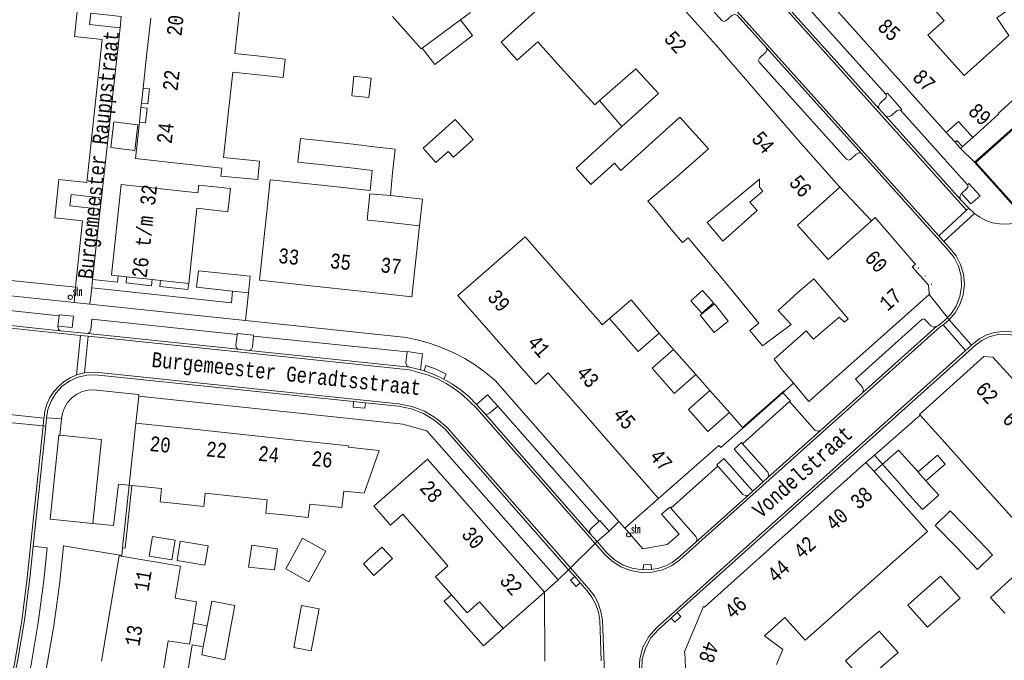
# Model space of a CAD drawing. Header units: metres. Extents: x 196790 to 198335, y 354523 to 356036.
# Tile 99 of 108: x 197552 to 197670, y 355473 to 355550. Entities that reach past the tile are written whole.
import ezdxf

# ---------------------------------------------------------------- set-up
doc = ezdxf.new("R2010")
doc.units = ezdxf.units.M
for name, pattern in [('DGN Style 1', [1.160006, 0.00193, -1.158076]), ('DGN Style 2', [186.027128, 111.616277, -74.410851]), ('DGN Style 3', [260.437979, 186.027128, -74.410851])]:
    doc.linetypes.add(name, pattern=pattern)
for name, color, linetype, lineweight in [('afdak', 252, 'DGN Style 2', 18), ('bij- of bedrijfsgebouw', 252, 'Continuous', 18), ('cultuurscheiding', 252, 'Continuous', 18), ('functiescheiding', 252, 'Continuous', 18), ('hoofdgebouw', 252, 'Continuous', 18), ('hoofdgebouw maaiveld', 252, 'Continuous', 18), ('huisnummer BAG', 252, 'Continuous', 18), ('kant klinkerverharding', 252, 'Continuous', 18), ('kant muur (extern)', 252, 'Continuous', 18), ('kant tegelverharding', 252, 'Continuous', 18), ('molgoot', 252, 'DGN Style 3', 18), ('overbouw', 252, 'Continuous', 18), ('overig WOZ', 252, 'DGN Style 1', 18), ('overige afscheidingen', 252, 'Continuous', 18), ('raster', 252, 'Continuous', 18), ('straatnaam', 252, 'Continuous', 18), ('straatnaambord', 252, 'Continuous', 18), ('T22_brandgang', 252, 'DGN Style 2', 18), ('tuinhuis', 252, 'DGN Style 2', 18), ('vlakafsluiter grijs', 252, 'DGN Style 2', 18), ('vlakafsluiter groen', 252, 'DGN Style 2', 18)]:
    doc.layers.add(name, color=color, linetype=linetype, lineweight=lineweight)
doc.styles.add('Style-Courier New', font='cour.ttf')
doc.styles.add('Style-simplex', font='simplex.shx')

# ---------------------------------------------------------------- blocks, each defined once
blk = doc.blocks.new('S435')
at = {"layer": 'straatnaambord', "color": 7, "linetype": 'Continuous', "lineweight": 0}
blk.add_circle((0, 0), 0.263, dxfattribs=at)
blk.add_circle((0, 0), 0.263, dxfattribs=at)
at = {"layer": 'straatnaambord', "color": 7, "linetype": 'Continuous', "lineweight": 0, "style": 'Style-simplex', "width": 0.428569}
blk.add_text('stn', height=1.05, dxfattribs=at).set_placement((0.32, 0.18))

msp = doc.modelspace()

# ---------------------------------------------------------------- linework, layer by layer
at = {"layer": 'afdak'}
for p, q in [((197624.265, 355537.093), (197621.592, 355540.23)), ((197562.738, 355534.586), (197563.116, 355537.681)), ((197563.116, 355537.681), (197565.998, 355537.328)), ((197565.998, 355537.328), (197565.62, 355534.234)), ((197663.325, 355536.386), (197664.385, 355535.232)), ((197666.51, 355535.8), (197665.282, 355534.688)), ((197565.62, 355534.234), (197562.738, 355534.586)), ((197665.047, 355534.474), (197664.385, 355535.232)), ((197665.282, 355534.688), (197665.047, 355534.474)), ((197633.709, 355514.376), (197635.411, 355515.743)), ((197635.411, 355515.743), (197637.082, 355513.662)), ((197635.38, 355512.295), (197633.709, 355514.376)), ((197637.082, 355513.662), (197635.38, 355512.295)), ((197633.172, 355507.232), (197630.473, 355510.247)), ((197637.212, 355502.642), (197634.87, 355505.296)), ((197572.641, 355477.276), (197574.353, 355476.952))]:
    msp.add_line(p, q, dxfattribs=at)
at = {"layer": 'afdak', "flags": 128}
for points in [[(197600.23, 355546.552), (197601.749, 355544.584), (197606.28, 355548.083), (197604.84, 355549.948)], [(197596.406, 355528.797), (197600.264, 355528.374), (197599.911, 355525.163)], [(197628.751, 355512.21), (197625.39, 355516.241), (197622.778, 355513.972)], [(197660.868, 355494.437), (197663.206, 355496.441), (197662.289, 355497.512), (197659.934, 355495.494)], [(197609.968, 355476.638), (197607.593, 355474.554), (197602.877, 355479.928), (197603.742, 355480.687)], [(197573.877, 355474.44), (197572.544, 355474.69), (197571.925, 355470.981), (197569.036, 355471.469)]]:
    msp.add_lwpolyline(points, dxfattribs=at)
at = {"layer": 'bij- of bedrijfsgebouw'}
for p, q in [((197591.927, 355534.974), (197588.647, 355535.325)), ((197591.927, 355534.974), (197594.467, 355534.671)), ((197588.349, 355532.481), (197591.623, 355532.131)), ((197594.199, 355531.791), (197591.623, 355532.131)), ((197593.976, 355529.401), (197594.199, 355531.791)), ((197596.646, 355531.535), (197596.406, 355528.797)), ((197596.658, 355531.534), (197596.646, 355531.535)), ((197593.933, 355529.014), (197596.406, 355528.797)), ((197579.321, 355517.075), (197577.371, 355517.283)), ((197658.007, 355493.753), (197655.651, 355496.42)), ((197659.934, 355495.494), (197659.953, 355495.472)), ((197659.953, 355495.472), (197660.868, 355494.437)), ((197660.868, 355494.437), (197660.907, 355494.392)), ((197660.907, 355494.392), (197662.418, 355492.682)), ((197658.961, 355492.673), (197658.007, 355493.753)), ((197658.961, 355492.673), (197660.472, 355490.963)), ((197660.472, 355490.963), (197662.418, 355492.682)), ((197574.353, 355476.952), (197573.877, 355474.44))]:
    msp.add_line(p, q, dxfattribs=at)
at = {"layer": 'bij- of bedrijfsgebouw', "flags": 128}
for points in [[(197580.463, 355543.339), (197583.509, 355543.028), (197583.738, 355545.24), (197580.699, 355545.563)], [(197588.647, 355535.325), (197585.57, 355535.654), (197585.266, 355532.81), (197588.349, 355532.481)], [(197594.467, 355534.671), (197596.974, 355534.394), (197596.658, 355531.534)], [(197621.578, 355534.66), (197618.755, 355532.103), (197620.552, 355530.119), (197623.335, 355532.64)], [(197577.371, 355517.283), (197573.063, 355517.744), (197573.276, 355519.733), (197579.534, 355519.064), (197579.321, 355517.075)], [(197643.11, 355514.957), (197644.676, 355513.25), (197641.207, 355510.679), (197639.68, 355512.519), (197640.783, 355513.435)], [(197655.651, 355496.42), (197657.597, 355498.139), (197659.934, 355495.494)], [(197666.431, 355488.083), (197663.818, 355490.796), (197662.009, 355489.054), (197664.547, 355486.419)], [(197664.547, 355486.419), (197667.106, 355483.761), (197668.915, 355485.503), (197666.431, 355488.083)], [(197567.358, 355485.372), (197567.748, 355487.72), (197570.481, 355487.266), (197570.09, 355484.918), (197567.358, 355485.372)], [(197570.711, 355484.814), (197574.065, 355484.256), (197574.456, 355486.605), (197571.102, 355487.162), (197570.711, 355484.814)], [(197583.792, 355483.819), (197585.808, 355487.502), (197588.623, 355485.961), (197586.592, 355482.25), (197583.792, 355483.819)], [(197579.331, 355484.042), (197579.712, 355486.677), (197582.818, 355486.228), (197582.452, 355483.694), (197579.331, 355484.042)], [(197593.167, 355484.418), (197595.368, 355486.456), (197596.639, 355485.083), (197594.404, 355483.014), (197593.167, 355484.418)], [(197663.04, 355478.547), (197665.009, 355480.304), (197662.642, 355482.956), (197660.674, 355481.199)], [(197670.4, 355478.477), (197668.655, 355480.39), (197671.248, 355482.756), (197673.031, 355480.801)], [(197663.04, 355478.547), (197661.079, 355476.797), (197658.712, 355479.449), (197660.674, 355481.199)], [(197574.353, 355476.952), (197574.919, 355479.94), (197577.687, 355479.416), (197577.121, 355476.428)], [(197584.755, 355474.332), (197586.858, 355473.936), (197587.812, 355479.011), (197585.709, 355479.407), (197584.755, 355474.332)], [(197573.877, 355474.44), (197573.693, 355473.467), (197576.449, 355472.877), (197577.121, 355476.428)], [(197653.218, 355474.543), (197655.24, 355476.333), (197657.521, 355473.756), (197655.509, 355471.975)], [(197653.218, 355474.543), (197651.202, 355472.758), (197653.483, 355470.181), (197655.509, 355471.975)]]:
    msp.add_lwpolyline(points, dxfattribs=at)
at = {"layer": 'cultuurscheiding'}
for p, q in [((197563.991, 355550.378), (197563.846, 355548.996)), ((197561.617, 355528.536), (197561.475, 355527.168)), ((197537.903, 355519.875), (197558.5, 355517.75))]:
    msp.add_line(p, q, dxfattribs=at)
at = {"layer": 'functiescheiding'}
for p, q in [((197665.786, 355527.035), (197662.417, 355523.959)), ((197666.055, 355527.281), (197665.786, 355527.035)), ((197663.057, 355523.246), (197666.738, 355526.626)), ((197662.957, 355513.221), (197665.654, 355510.134)), ((197666.357, 355510.765), (197663.675, 355513.822)), ((197558.596, 355507.176), (197559.071, 355511.938)), ((197560.021, 355511.839), (197559.581, 355507.433)), ((197550.556, 355502.424), (197554.688, 355501.993)), ((197554.589, 355501.049), (197550.454, 355501.466))]:
    msp.add_line(p, q, dxfattribs=at)
at = {"layer": 'hoofdgebouw'}
for p, q in [((197652.416, 355548.579), (197648.322, 355553.155)), ((197635.625, 355546.888), (197630.575, 355552.557)), ((197577.66, 355545.886), (197578.224, 355551.058)), ((197604.84, 355549.948), (197606.027, 355550.822)), ((197609.726, 355547.255), (197613.838, 355550.979)), ((197567.546, 355550.167), (197567.084, 355545.942)), ((197600.103, 355546.459), (197596.657, 355550.36)), ((197600.23, 355546.552), (197604.84, 355549.948)), ((197656.51, 355544.003), (197652.416, 355548.579)), ((197616.111, 355545.118), (197614.136, 355547.322)), ((197661.115, 355548.123), (197665.47, 355543.271)), ((197665.47, 355543.271), (197670.873, 355548.088)), ((197600.103, 355546.459), (197600.23, 355546.552)), ((197645.78, 355535.122), (197635.625, 355546.888)), ((197567.084, 355545.942), (197566.623, 355541.718)), ((197580.699, 355545.563), (197577.66, 355545.886)), ((197618.905, 355542.049), (197616.111, 355545.118)), ((197576.862, 355538.578), (197577.416, 355543.649)), ((197577.416, 355543.649), (197580.463, 355543.339)), ((197663.325, 355536.386), (197656.51, 355544.003)), ((197628.669, 355541.081), (197624.265, 355537.093)), ((197566.405, 355539.721), (197566.368, 355539.381)), ((197566.429, 355539.938), (197566.405, 355539.721)), ((197664.798, 355537.715), (197663.325, 355536.386)), ((197666.51, 355535.8), (197664.798, 355537.715)), ((197624.265, 355537.093), (197621.578, 355534.66)), ((197650.535, 355529.809), (197645.78, 355535.122)), ((197640.828, 355530.759), (197635.176, 355526.081)), ((197593.976, 355529.401), (197588.111, 355530.025)), ((197645.423, 355525.235), (197650.535, 355529.809)), ((197630.353, 355524.548), (197628.122, 355527.299)), ((197596.002, 355525.592), (197593.706, 355525.844)), ((197634.533, 355525.549), (197635.176, 355526.081)), ((197654.786, 355526.16), (197654.323, 355525.746)), ((197659.415, 355520.744), (197654.786, 355526.16)), ((197596.002, 355525.592), (197599.911, 355525.163)), ((197649.126, 355521.096), (197645.423, 355525.235)), ((197654.323, 355525.746), (197649.126, 355521.096)), ((197612.612, 355523.833), (197617.213, 355518.588)), ((197636.37, 355518.751), (197632.247, 355523.717)), ((197563.61, 355519.114), (197564.624, 355519.006)), ((197564.624, 355519.006), (197567.703, 355518.68)), ((197640.783, 355513.435), (197636.37, 355518.751)), ((197645.471, 355517.124), (197647.401, 355518.77)), ((197647.401, 355518.77), (197651.509, 355513.947)), ((197567.703, 355518.68), (197568.713, 355518.573)), ((197568.713, 355518.573), (197572.118, 355518.213)), ((197586.823, 355517.916), (197592.794, 355517.275)), ((197617.231, 355518.567), (197617.213, 355518.588)), ((197617.231, 355518.567), (197621.679, 355513.486)), ((197645.471, 355517.124), (197643.11, 355514.957)), ((197646.77, 355503.965), (197661.288, 355516.853)), ((197661.288, 355516.853), (197661.276, 355516.978)), ((197628.751, 355512.21), (197629.512, 355511.343)), ((197629.512, 355511.343), (197630.473, 355510.247)), ((197615.409, 355507.422), (197619.609, 355502.638)), ((197633.172, 355507.232), (197634.87, 355505.296)), ((197644.924, 355506.196), (197646.77, 355503.965)), ((197619.609, 355502.638), (197622.888, 355498.902)), ((197637.212, 355502.642), (197638.784, 355500.857)), ((197663.519, 355498.623), (197660.176, 355502.347)), ((197565.752, 355501.378), (197564.964, 355493.903)), ((197572.331, 355500.673), (197565.752, 355501.378)), ((197578.633, 355499.998), (197572.331, 355500.673)), ((197584.929, 355499.324), (197578.633, 355499.998)), ((197638.784, 355500.857), (197638.85, 355500.782)), ((197628.688, 355492.295), (197622.888, 355498.902)), ((197666.801, 355494.966), (197663.519, 355498.623)), ((197653.661, 355496.65), (197649.891, 355493.269)), ((197654.65, 355495.538), (197653.661, 355496.65)), ((197564.964, 355493.903), (197565.283, 355493.869)), ((197670.084, 355491.31), (197666.801, 355494.966)), ((197649.891, 355493.269), (197646.17, 355489.933)), ((197610.217, 355486.389), (197605.595, 355491.658)), ((197673.297, 355487.73), (197670.084, 355491.31)), ((197646.17, 355489.933), (197642.449, 355486.597)), ((197614.943, 355481.003), (197610.217, 355486.389)), ((197642.449, 355486.597), (197638.963, 355483.47)), ((197653.575, 355481.649), (197657.308, 355484.971)), ((197638.963, 355483.47), (197634.249, 355479.243)), ((197614.943, 355481.003), (197609.968, 355476.638)), ((197649.842, 355478.326), (197653.575, 355481.649)), ((197562.657, 355478.937), (197561.617, 355472.704)), ((197572.229, 355474.743), (197572.641, 355477.276)), ((197641.462, 355475.76), (197643.9, 355477.946)), ((197643.9, 355477.946), (197644.18, 355477.634)), ((197646.347, 355475.216), (197644.18, 355477.634)), ((197646.347, 355475.216), (197649.842, 355478.326)), ((197631.866, 355473.702), (197632.112, 355467.497))]:
    msp.add_line(p, q, dxfattribs=at)
at = {"layer": 'hoofdgebouw', "flags": 128}
for points in [[(197658.967, 355554.44), (197663.062, 355549.866), (197661.115, 355548.123)], [(197670.873, 355548.088), (197669.407, 355550.199), (197674.355, 355553.635)], [(197614.136, 355547.322), (197611.68, 355545.098), (197609.726, 355547.255)], [(197628.669, 355541.081), (197625.958, 355544.074), (197621.592, 355540.23)], [(197666.51, 355535.8), (197669.628, 355538.589), (197669.563, 355538.668), (197674.493, 355543.086)], [(197621.592, 355540.23), (197621.027, 355539.732), (197618.905, 355542.049)], [(197576.862, 355538.578), (197576.293, 355533.371), (197580.643, 355532.947)], [(197623.335, 355532.64), (197623.384, 355532.684), (197624.161, 355531.826), (197631.242, 355538.24)], [(197630.91, 355531.097), (197634.692, 355534.431), (197631.242, 355538.24)], [(197566.176, 355537.622), (197565.697, 355533.238), (197576.096, 355532.104), (197575.991, 355531.14), (197580.425, 355530.708), (197580.643, 355532.947)], [(197588.111, 355530.025), (197581.941, 355530.682), (197581.582, 355527.239)], [(197628.122, 355527.299), (197627.418, 355528.127), (197630.91, 355531.097)], [(197641.241, 355529.332), (197640.833, 355529.81), (197640.828, 355530.759)], [(197573.235, 355529.131), (197563.994, 355530.127), (197562.815, 355519.198), (197563.61, 355519.114)], [(197573.235, 355529.131), (197573.341, 355530.053), (197577.15, 355529.621), (197576.835, 355526.847), (197573.084, 355527.272)], [(197593.706, 355525.844), (197593.587, 355525.857), (197593.933, 355529.014)], [(197640.549, 355526.981), (197639.683, 355527.977), (197641.241, 355529.332)], [(197572.118, 355518.213), (197572.126, 355518.212), (197573.084, 355527.272)], [(197581.582, 355527.239), (197580.654, 355518.579), (197586.823, 355517.916)], [(197634.533, 355525.549), (197636.412, 355523.304), (197640.549, 355526.981)], [(197599.911, 355525.163), (197598.972, 355516.611), (197592.794, 355517.275)], [(197612.612, 355523.833), (197604.54, 355516.745), (197609.147, 355511.498)], [(197630.353, 355524.548), (197631.558, 355523.131), (197632.247, 355523.717)], [(197661.276, 355516.978), (197661.178, 355518.007), (197659.234, 355520.185), (197659.59, 355520.482)], [(197659.59, 355520.482), (197659.618, 355520.506), (197659.415, 355520.744)], [(197651.509, 355513.947), (197651.059, 355513.521), (197650.454, 355514.157), (197647.36, 355511.473), (197646.445, 355512.5), (197642.606, 355509.099), (197643.426, 355508.006), (197644.924, 355506.196)], [(197621.679, 355513.486), (197621.916, 355513.215), (197622.778, 355513.972)], [(197622.778, 355513.972), (197626.249, 355510.015), (197628.751, 355512.21)], [(197609.147, 355511.498), (197613.915, 355506.069), (197615.409, 355507.422)], [(197630.473, 355510.247), (197627.914, 355508.002), (197630.468, 355505.091)], [(197660.176, 355502.347), (197660.104, 355502.428), (197667.86, 355509.394), (197668.955, 355509.323), (197671.848, 355506.1)], [(197630.468, 355505.091), (197630.582, 355504.961), (197633.172, 355507.232)], [(197634.87, 355505.296), (197632.277, 355503.021), (197634.61, 355500.36), (197637.212, 355502.642)], [(197638.85, 355500.782), (197636.171, 355498.423), (197635.944, 355498.685), (197628.688, 355492.295)], [(197584.929, 355499.324), (197591.351, 355498.636), (197591.333, 355498.467)], [(197591.333, 355498.467), (197595.053, 355498.078), (197593.248, 355492.931), (197590.781, 355493.189)], [(197605.595, 355491.658), (197600.875, 355497.037), (197594.389, 355491.364), (197596.399, 355489.07), (197597.911, 355490.395), (197600.626, 355487.296)], [(197657.308, 355484.971), (197661.072, 355488.321), (197654.65, 355495.538)], [(197565.283, 355493.869), (197568.852, 355493.493), (197568.683, 355491.892), (197571.361, 355491.609)], [(197571.361, 355491.609), (197573.927, 355491.338), (197574.096, 355492.939), (197577.835, 355492.543)], [(197590.781, 355493.189), (197590.573, 355491.2), (197586.684, 355491.607), (197586.516, 355490.006), (197583.961, 355490.276)], [(197577.835, 355492.543), (197581.564, 355492.149), (197581.395, 355490.548), (197583.961, 355490.276)], [(197600.626, 355487.296), (197603.334, 355484.204), (197601.822, 355482.88), (197603.742, 355480.687)], [(197572.641, 355477.276), (197573.061, 355479.863), (197570.487, 355480.292), (197571.131, 355484.159), (197563.733, 355485.392), (197562.657, 355478.937)], [(197609.968, 355476.638), (197607.145, 355479.855), (197605.634, 355478.529), (197603.742, 355480.687)], [(197634.249, 355479.243), (197634.224, 355479.221), (197634.114, 355479.28), (197632.944, 355476.521)], [(197632.944, 355476.521), (197631.768, 355473.746), (197631.866, 355473.702)], [(197569.036, 355471.469), (197569.654, 355475.172), (197572.229, 355474.743)], [(197642.895, 355472.312), (197643.646, 355474.098), (197641.462, 355475.76)]]:
    msp.add_lwpolyline(points, dxfattribs=at)
at = {"layer": 'hoofdgebouw maaiveld', "flags": 128}
for points in [[(197566.623, 355541.718), (197567.379, 355541.635), (197567.184, 355539.856), (197566.429, 355539.938)], [(197566.368, 355539.381), (197567.123, 355539.299), (197566.931, 355537.539), (197566.176, 355537.622)]]:
    msp.add_lwpolyline(points, dxfattribs=at)
at = {"layer": 'kant klinkerverharding'}
for p, q in [((197656.071, 355541.008), (197644.075, 355554.37)), ((197655.243, 355539.24), (197642.307, 355553.639)), ((197638.155, 355550.518), (197641.671, 355546.601)), ((197641.671, 355546.601), (197653.114, 355533.854)), ((197656.046, 355538.346), (197655.243, 355539.24)), ((197657.843, 355539.03), (197665.886, 355530.079)), ((197665.043, 355528.332), (197656.046, 355538.346)), ((197665.043, 355528.332), (197666.055, 355527.281)), ((197666.738, 355526.626), (197666.055, 355527.281)), ((197556.645, 355512.512), (197537.507, 355514.519)), ((197556.518, 355514.312), (197556.376, 355513.069)), ((197577.952, 355512.038), (197560.459, 355513.885)), ((197662.21, 355513.053), (197653.228, 355505.017)), ((197559.953, 355512.165), (197556.645, 355512.512)), ((197578.054, 355510.267), (197559.953, 355512.165)), ((197579.398, 355510.126), (197578.054, 355510.267)), ((197598.701, 355508.102), (197579.398, 355510.126)), ((197600.472, 355507.668), (197600.043, 355507.795)), ((197653.228, 355505.017), (197648.216, 355500.521)), ((197593.39, 355503.819), (197591.961, 355503.967)), ((197607.712, 355502.559), (197606.762, 355503.639)), ((197621.527, 355489.581), (197609.339, 355503.425)), ((197638.798, 355498.896), (197644.448, 355503.973)), ((197620.429, 355488.079), (197607.712, 355502.559)), ((197553.389, 355486.566), (197554.905, 355501.018)), ((197554.695, 355502.057), (197554.688, 355501.993)), ((197554.905, 355501.018), (197555.012, 355502.033)), ((197648.216, 355500.521), (197641.824, 355494.786)), ((197630.172, 355491.139), (197635.827, 355496.212)), ((197641.301, 355494.317), (197640.053, 355493.201)), ((197641.824, 355494.786), (197641.301, 355494.317)), ((197639.567, 355492.751), (197633.156, 355487.011)), ((197640.053, 355493.201), (197639.567, 355492.751)), ((197621.289, 355487.101), (197620.429, 355488.079)), ((197617.857, 355483.721), (197618.59, 355482.888)), ((197627.89, 355483.739), (197626.838, 355483.692)), ((197619.249, 355482.139), (197618.59, 355482.888)), ((197630.939, 355478.568), (197630.197, 355477.9))]:
    msp.add_line(p, q, dxfattribs=at)
at = {"layer": 'kant klinkerverharding', "flags": 128}
for points in [[(197638.155, 355550.518), (197637.833, 355550.616), (197637.52, 355550.49), (197636.808, 355549.835), (197636.561, 355549.746), (197636.324, 355549.859), (197623.248, 355564.443), (197623.204, 355564.633), (197623.342, 355564.772), (197623.512, 355565.103), (197623.391, 355565.455), (197609.267, 355581.173), (197608.935, 355581.313), (197608.615, 355581.148), (197608.395, 355581.076), (197608.188, 355581.178), (197604.185, 355585.639), (197604.106, 355585.862), (197604.209, 355586.075), (197604.972, 355586.753), (197605.137, 355587.08), (197605.022, 355587.428)], [(197653.114, 355533.854), (197652.797, 355533.925), (197652.5, 355533.794), (197651.788, 355533.149), (197651.551, 355533.065), (197651.324, 355533.173), (197640.815, 355544.869), (197640.726, 355545.118), (197640.84, 355545.357), (197641.569, 355546.015), (197641.721, 355546.29), (197641.671, 355546.601)], [(197656.071, 355541.008), (197656.153, 355540.779), (197656.051, 355540.558), (197655.315, 355539.873), (197655.162, 355539.57), (197655.243, 355539.24)], [(197657.843, 355539.03), (197657.635, 355539.131), (197657.417, 355539.055), (197656.656, 355538.381), (197656.357, 355538.258), (197656.046, 355538.346)], [(197653.114, 355533.854), (197663.593, 355522.18), (197664.267, 355521.318)], [(197665.148, 355529.043), (197665.858, 355529.679), (197665.953, 355529.873), (197665.886, 355530.079)], [(197665.043, 355528.332), (197664.949, 355528.687), (197665.116, 355529.014), (197665.148, 355529.043)], [(197672.922, 355525.914), (197672.188, 355525.616), (197671.397, 355525.418), (197670.568, 355525.332), (197669.726, 355525.367), (197668.899, 355525.524), (197668.111, 355525.796), (197667.385, 355526.169), (197666.738, 355526.626)], [(197664.267, 355521.318), (197664.797, 355520.274), (197665.114, 355519.095), (197665.177, 355517.847), (197664.972, 355516.615), (197664.521, 355515.481), (197663.878, 355514.506), (197663.465, 355514.088)], [(197556.518, 355514.312), (197538.189, 355516.272), (197538.038, 355514.968), (197537.86, 355514.64), (197537.507, 355514.519)], [(197663.465, 355514.088), (197663.107, 355513.725), (197662.43, 355513.158), (197662.21, 355513.053)], [(197556.645, 355512.512), (197556.438, 355512.716), (197556.368, 355512.999), (197556.376, 355513.069)], [(197662.21, 355513.053), (197661.845, 355512.926), (197661.491, 355513.083), (197660.81, 355513.81), (197660.612, 355513.934), (197660.394, 355513.852), (197652.406, 355506.69), (197653.265, 355505.705), (197653.384, 355505.354), (197653.228, 355505.017)], [(197577.952, 355512.038), (197577.802, 355510.738), (197577.862, 355510.467), (197578.054, 355510.267)], [(197630.939, 355478.568), (197637.138, 355484.138), (197666.838, 355510.766), (197667.6, 355511.333), (197668.505, 355511.773), (197669.518, 355512.039), (197670.586, 355512.096), (197671.643, 355511.935), (197672.625, 355511.572), (197673.483, 355511.045), (197674.186, 355510.406)], [(197598.414, 355509.95), (197598.276, 355508.647), (197598.377, 355508.287), (197598.701, 355508.102)], [(197600.043, 355507.795), (197599.387, 355507.963), (197598.701, 355508.102)], [(197602.817, 355506.692), (197603.126, 355507.274), (197601.93, 355507.866), (197600.681, 355508.334), (197600.472, 355507.668)], [(197557.804, 355506.472), (197558.818, 355506.924), (197559.859, 355507.159), (197560.866, 355507.195), (197591.961, 355503.967)], [(197602.817, 355506.692), (197601.666, 355507.232), (197600.472, 355507.668)], [(197555.012, 355502.033), (197555.174, 355503.028), (197555.538, 355504.031), (197556.112, 355504.981), (197556.882, 355505.813), (197557.804, 355506.472)], [(197606.762, 355503.639), (197605.882, 355504.528), (197604.924, 355505.339), (197603.898, 355506.063), (197602.817, 355506.692)], [(197593.39, 355503.819), (197593.32, 355503.176), (197591.906, 355503.317), (197591.961, 355503.967)], [(197593.39, 355503.819), (197597.376, 355503.405), (197598.911, 355503.102), (197600.393, 355502.531), (197601.754, 355501.712), (197602.936, 355500.686), (197617.857, 355483.721)], [(197609.339, 355503.425), (197608.35, 355502.56), (197608.031, 355502.434), (197607.712, 355502.559)], [(197644.448, 355503.973), (197647.495, 355500.547), (197647.851, 355500.396), (197648.216, 355500.521)], [(197560.589, 355489.298), (197561.635, 355499.423), (197556.603, 355499.934)], [(197638.798, 355498.896), (197641.837, 355495.467), (197641.974, 355495.124), (197641.824, 355494.786)], [(197635.827, 355496.212), (197638.856, 355492.789), (197639.204, 355492.627), (197639.567, 355492.751)], [(197630.172, 355491.139), (197633.191, 355487.728), (197633.319, 355487.362), (197633.156, 355487.011)], [(197621.527, 355489.581), (197620.556, 355488.703), (197620.376, 355488.415), (197620.429, 355488.079)], [(197621.289, 355487.101), (197622.473, 355485.752), (197623.375, 355484.923), (197624.446, 355484.278), (197625.625, 355483.862), (197626.838, 355483.692)], [(197633.156, 355487.011), (197631.012, 355485.094), (197630.314, 355484.597), (197629.546, 355484.198), (197628.73, 355483.91), (197627.89, 355483.739)], [(197549.088, 355462.804), (197550.404, 355467.699), (197551.494, 355472.655), (197552.354, 355477.655), (197552.982, 355482.685), (197553.389, 355486.566)], [(197626.838, 355483.692), (197626.866, 355484.327), (197627.32, 355484.345), (197627.779, 355484.38), (197627.89, 355483.739)], [(197619.249, 355482.139), (197618.76, 355481.716), (197618.106, 355482.471), (197618.59, 355482.888)], [(197619.249, 355482.139), (197620.079, 355481.195), (197620.669, 355480.414), (197621.132, 355479.536), (197621.445, 355478.594), (197621.6, 355477.627), (197621.787, 355472.736)], [(197630.197, 355477.9), (197630.631, 355477.41), (197631.353, 355478.087), (197630.939, 355478.568)], [(197630.197, 355477.9), (197628.672, 355476.53), (197627.767, 355475.51), (197627.098, 355474.28), (197626.728, 355472.929), (197626.674, 355471.566)]]:
    msp.add_lwpolyline(points, dxfattribs=at)
at = {"layer": 'kant muur (extern)'}
for p, q in [((197665.047, 355534.474), (197664.385, 355535.232)), ((197665.282, 355534.688), (197665.047, 355534.474)), ((197638.85, 355500.782), (197643.672, 355505.02)), ((197654.684, 355497.515), (197660.176, 355502.347)), ((197655.651, 355496.42), (197654.684, 355497.515)), ((197564.964, 355493.903), (197564.156, 355486.347))]:
    msp.add_line(p, q, dxfattribs=at)
at = {"layer": 'kant muur (extern)', "flags": 128}
for points in [[(197664.385, 355535.232), (197664.622, 355535.436), (197665.282, 355534.688)], [(197638.784, 355500.857), (197643.797, 355505.262), (197643.836, 355505.218)], [(197643.672, 355505.02), (197643.863, 355505.187), (197643.836, 355505.218)], [(197564.156, 355486.347), (197564.474, 355486.313), (197565.283, 355493.869)]]:
    msp.add_lwpolyline(points, dxfattribs=at)
at = {"layer": 'kant tegelverharding'}
for p, q in [((197563.846, 355548.996), (197561.617, 355528.536)), ((197666.742, 355532.803), (197672.922, 355525.914)), ((197654.323, 355525.746), (197650.535, 355529.809)), ((197561.475, 355527.168), (197560.55, 355518.671)), ((197537.705, 355518.098), (197558.306, 355515.89)), ((197558.306, 355515.89), (197558.5, 355517.75)), ((197560.226, 355515.701), (197560.44, 355517.664)), ((197560.55, 355518.671), (197560.44, 355517.664)), ((197563.487, 355517.337), (197560.44, 355517.664)), ((197577.278, 355515.857), (197563.487, 355517.337)), ((197577.371, 355517.283), (197577.278, 355515.857)), ((197563.279, 355515.375), (197560.226, 355515.701)), ((197578.962, 355513.722), (197563.279, 355515.375)), ((197598.414, 355509.95), (197579.921, 355511.85)), ((197556.603, 355499.934), (197556.802, 355501.905)), ((197653.661, 355496.65), (197654.684, 355497.515)), ((197563.683, 355494.015), (197564.964, 355493.903)), ((197624.635, 355488.726), (197623.913, 355489.548)), ((197622.758, 355488.35), (197621.289, 355487.101)), ((197614.943, 355481.003), (197616.61, 355482.492)), ((197614.943, 355481.003), (197614.988, 355472.706))]:
    msp.add_line(p, q, dxfattribs=at)
at = {"layer": 'kant tegelverharding', "flags": 128}
for points in [[(197558.5, 355517.75), (197559.334, 355525.745), (197555.982, 355526.126), (197556.489, 355530.722), (197559.842, 355530.372), (197561.715, 355547.595), (197558.378, 355547.951), (197558.693, 355550.942), (197553.928, 355551.452), (197554.107, 355553.071), (197562.224, 355552.21), (197562.858, 355558.057)], [(197563.991, 355550.378), (197560.325, 355550.757), (197560.189, 355549.395), (197563.846, 355548.996)], [(197657.843, 355539.03), (197658, 355539.175), (197656.251, 355541.124), (197656.071, 355541.008)], [(197677.183, 355541.104), (197672.084, 355537.567), (197666.742, 355532.803)], [(197665.886, 355530.079), (197666.057, 355530.255), (197667.402, 355528.769), (197666.299, 355527.775), (197665.148, 355529.043)], [(197561.617, 355528.536), (197557.947, 355528.928), (197557.805, 355527.556), (197561.475, 355527.168)], [(197560.55, 355518.671), (197563.53, 355518.371), (197563.61, 355519.114)], [(197567.703, 355518.68), (197567.628, 355517.928), (197564.569, 355518.278), (197564.624, 355519.006)], [(197572.118, 355518.213), (197572.029, 355517.486), (197568.654, 355517.83), (197568.713, 355518.573)], [(197556.518, 355514.312), (197556.538, 355514.426), (197558.26, 355514.243), (197558.094, 355512.89), (197556.376, 355513.069)], [(197560.459, 355513.885), (197560.341, 355512.582), (197560.207, 355512.317), (197559.953, 355512.165)], [(197623.913, 355489.548), (197609.013, 355506.526), (197607.868, 355507.48), (197606.651, 355508.358), (197605.368, 355509.153), (197604.03, 355509.857), (197602.646, 355510.465), (197601.225, 355510.974), (197599.78, 355511.379), (197598.321, 355511.681), (197578.962, 355513.722)], [(197579.921, 355511.85), (197579.914, 355511.981), (197577.955, 355512.193), (197577.952, 355512.038)], [(197579.921, 355511.85), (197579.803, 355510.547), (197579.663, 355510.276), (197579.398, 355510.126)], [(197598.414, 355509.95), (197598.436, 355510.019), (197600.254, 355509.707), (197600.043, 355507.795)], [(197556.802, 355501.905), (197556.915, 355502.566), (197557.159, 355503.23), (197557.537, 355503.859), (197558.041, 355504.414), (197558.643, 355504.858)], [(197558.643, 355504.858), (197559.308, 355505.171), (197559.993, 355505.346), (197560.662, 355505.392), (197564.813, 355504.958)], [(197564.813, 355504.958), (197566.126, 355504.821), (197566.107, 355504.641)], [(197616.61, 355482.492), (197600.802, 355500.436), (197597.896, 355501.26), (197566.107, 355504.641)], [(197609.339, 355503.425), (197608.095, 355504.806), (197606.762, 355503.639)], [(197644.448, 355503.973), (197644.559, 355504.075), (197643.672, 355505.02)], [(197556.603, 355499.934), (197556.492, 355499.937), (197555.43, 355489.822), (197560.589, 355489.298)], [(197638.798, 355498.896), (197638.67, 355499.044), (197637.794, 355498.261), (197641.301, 355494.317)], [(197635.827, 355496.212), (197635.699, 355496.368), (197636.561, 355497.124), (197640.053, 355493.201)], [(197560.589, 355489.298), (197563.052, 355489.048), (197563.683, 355494.015)], [(197630.172, 355491.139), (197630.029, 355491.268), (197629.044, 355490.404), (197631.183, 355488.009), (197629.732, 355486.756), (197626.81, 355486.247), (197624.635, 355488.726)], [(197621.527, 355489.581), (197621.625, 355489.658), (197622.758, 355488.35)], [(197553.389, 355486.566), (197555.066, 355486.369), (197554.662, 355482.423), (197554.011, 355477.347), (197553.135, 355472.3), (197552.037, 355467.297), (197550.719, 355462.352), (197549.088, 355462.804)], [(197559.439, 355459.991), (197552.445, 355461.289), (197553.82, 355466.458), (197554.971, 355471.686), (197555.893, 355476.959), (197556.584, 355482.263), (197557.023, 355486.583), (197564.071, 355485.444), (197564.156, 355486.347)]]:
    msp.add_lwpolyline(points, dxfattribs=at)
at = {"layer": 'molgoot'}
for p, q in [((197662.417, 355523.959), (197596.451, 355597.453)), ((197663.057, 355523.246), (197662.417, 355523.959)), ((197535.78, 355514.384), (197559.071, 355511.938)), ((197559.071, 355511.938), (197560.021, 355511.839)), ((197665.654, 355510.134), (197666.357, 355510.765)), ((197559.581, 355507.433), (197558.596, 355507.176)), ((197554.688, 355501.993), (197554.589, 355501.049))]:
    msp.add_line(p, q, dxfattribs=at)
at = {"layer": 'molgoot', "flags": 128}
for points in [[(197665.786, 355527.035), (197604.466, 355595.296), (197599.828, 355600.493)], [(197664.51, 355521.529), (197663.818, 355522.398), (197663.057, 355523.246)], [(197663.675, 355513.822), (197664.394, 355514.665), (197664.975, 355515.684), (197665.362, 355516.843), (197665.51, 355518.081), (197665.403, 355519.323), (197665.056, 355520.494), (197664.51, 355521.529)], [(197662.957, 355513.221), (197662.602, 355512.962), (197634.345, 355487.665), (197631.224, 355484.855), (197630.265, 355484.201), (197629.144, 355483.706), (197627.901, 355483.425), (197626.603, 355483.392), (197625.323, 355483.618), (197624.137, 355484.081), (197623.102, 355484.738), (197622.251, 355485.527), (197621.063, 355486.879)], [(197663.675, 355513.822), (197663.351, 355513.528), (197662.957, 355513.221)], [(197621.063, 355486.879), (197606.752, 355503.168), (197605.072, 355504.806), (197604.123, 355505.522), (197603.113, 355506.158), (197602.054, 355506.706), (197600.955, 355507.161), (197598.692, 355507.779), (197560.021, 355511.839)], [(197673.691, 355511.279), (197672.93, 355511.771), (197672.06, 355512.145), (197671.108, 355512.369), (197670.116, 355512.421), (197669.13, 355512.295), (197668.198, 355512), (197667.358, 355511.562), (197666.636, 355511.015), (197666.357, 355510.765)], [(197627.788, 355434.148), (197627.732, 355435.306), (197626.362, 355471.566), (197626.42, 355472.993), (197626.809, 355474.407), (197627.512, 355475.694), (197628.463, 355476.76), (197636.915, 355484.359), (197665.654, 355510.134)], [(197558.596, 355507.176), (197557.845, 355506.849), (197557.126, 355506.405), (197556.464, 355505.85), (197555.884, 355505.197), (197555.408, 355504.465), (197555.048, 355503.679), (197554.812, 355502.868), (197554.695, 355502.057)], [(197618.089, 355483.949), (197603.194, 355500.882), (197601.95, 355501.948), (197600.521, 355502.799), (197598.967, 355503.392), (197597.359, 355503.707), (197560.897, 355507.507), (197559.581, 355507.433)], [(197554.589, 355501.049), (197552.669, 355482.725), (197552.022, 355477.552), (197551.126, 355472.399), (197549.981, 355467.282), (197548.591, 355462.221), (197546.959, 355457.232), (197545.091, 355452.333), (197542.997, 355447.539), (197540.683, 355442.868), (197539.732, 355441.01)], [(197623.389, 355433.969), (197623.517, 355434.85), (197623.516, 355435.74), (197621.926, 355477.646), (197621.759, 355478.672), (197621.425, 355479.671), (197620.932, 355480.602), (197620.304, 355481.431), (197618.089, 355483.949)]]:
    msp.add_lwpolyline(points, dxfattribs=at)
at = {"layer": 'overbouw'}
for p, q in [((197566.429, 355539.938), (197566.623, 355541.718)), ((197566.368, 355539.381), (197566.176, 355537.622))]:
    msp.add_line(p, q, dxfattribs=at)
at = {"layer": 'overig WOZ', "flags": 128}
msp.add_lwpolyline([(197661.276, 355516.978), (197661.647, 355517.279), (197661.512, 355518.363), (197659.59, 355520.482)], dxfattribs=at)
at = {"layer": 'overige afscheidingen'}
msp.add_line((197566.107, 355504.641), (197565.752, 355501.378), dxfattribs=at)
at = {"layer": 'raster'}
for p, q in [((197672.146, 355537.488), (197666.879, 355532.791)), ((197643.836, 355505.218), (197644.924, 355506.196))]:
    msp.add_line(p, q, dxfattribs=at)
at = {"layer": 'raster', "flags": 128}
msp.add_lwpolyline([(197688.508, 355540.241), (197674.625, 355527.868), (197673.185, 355526.764), (197672.654, 355526.357), (197666.879, 355532.791)], dxfattribs=at)
at = {"layer": 'T22_brandgang'}
msp.add_line((197655.651, 355496.42), (197654.65, 355495.538), dxfattribs=at)
at = {"layer": 'tuinhuis'}
for p, q in [((197591.745, 355540.818), (197592.009, 355543.18)), ((197592.009, 355543.18), (197594.077, 355542.95)), ((197594.077, 355542.95), (197593.813, 355540.588)), ((197593.813, 355540.588), (197591.745, 355540.818)), ((197604.18, 355537.969), (197600.331, 355534.513)), ((197606.36, 355535.541), (197604.18, 355537.969)), ((197603.984, 355533.408), (197606.36, 355535.541)), ((197600.331, 355534.513), (197601.877, 355532.792)), ((197601.877, 355532.792), (197603.35, 355534.114)), ((197603.35, 355534.114), (197603.984, 355533.408)), ((197632.579, 355516.1), (197633.982, 355517.34)), ((197633.982, 355517.34), (197635.285, 355515.866)), ((197633.882, 355514.626), (197632.579, 355516.1)), ((197635.285, 355515.866), (197633.882, 355514.626))]:
    msp.add_line(p, q, dxfattribs=at)
at = {"layer": 'vlakafsluiter grijs'}
for p, q in [((197665.047, 355534.474), (197666.742, 355532.803)), ((197661.288, 355516.853), (197663.465, 355514.088)), ((197558.306, 355515.89), (197560.226, 355515.701)), ((197663.465, 355514.088), (197663.675, 355513.822)), ((197554.589, 355501.049), (197554.905, 355501.018)), ((197556.802, 355501.905), (197555.012, 355502.033)), ((197623.913, 355489.548), (197622.758, 355488.35)), ((197618.089, 355483.949), (197621.063, 355486.879)), ((197621.063, 355486.879), (197621.289, 355487.101)), ((197616.61, 355482.492), (197617.857, 355483.721)), ((197617.857, 355483.721), (197618.089, 355483.949))]:
    msp.add_line(p, q, dxfattribs=at)
at = {"layer": 'vlakafsluiter groen'}
for p, q in [((197578.962, 355513.722), (197579.321, 355517.075)), ((197624.635, 355488.726), (197628.688, 355492.295))]:
    msp.add_line(p, q, dxfattribs=at)

# ---------------------------------------------------------------- block references
at = {"layer": 'straatnaambord'}
for p in [(197557.862, 355516.548), (197625.091, 355487.927)]:
    msp.add_blockref('S435', p, dxfattribs=at)

# ---------------------------------------------------------------- texts
at = {"layer": 'huisnummer BAG', "style": 'Style-Courier New', "width": 0.694444}
for s, rotation, p in [('20', 83.68512, (197571.242, 355547.939)), ('85', 316.62038, (197654.929, 355548.951)), ('52', 311.51462, (197629.229, 355547.615)), ('87', 315, (197659.148, 355542.892)), ('22', 83.68512, (197570.76, 355541.329)), ('89', 317.31004, (197665.842, 355538.765)), ('24', 83.68512, (197570.057, 355534.962)), ('54', 310.70074, (197639.769, 355535.558)), ('56', 310.70074, (197644.299, 355530.292)), ('26 t/m 32', 83.51434, (197567.046, 355518.799)), ('33', 353.96999, (197582.831, 355520.68)), ('35', 353.96999, (197589.065, 355520.06)), ('37', 353.96999, (197595.144, 355519.562)), ('60', 311.67636, (197653.392, 355521.194)), ('39', 311.22905, (197607.967, 355516.481)), ('17', 41.67636, (197656.264, 355514.78)), ('41', 311.22905, (197612.779, 355510.995)), ('43', 311.22905, (197618.668, 355507.347)), ('62', 311.99999, (197666.73, 355505.363)), ('45', 311.22905, (197623.084, 355502.312)), ('64', 311.99999, (197669.973, 355501.757)), ('20', 354.2609, (197567.358, 355498.031)), ('22', 354.2609, (197574.146, 355497.392)), ('24', 354.2609, (197580.418, 355496.857)), ('26', 354.2609, (197586.854, 355496.244)), ('47', 311.22905, (197627.495, 355497.285)), ('28', 311.27212, (197599.823, 355493.487)), ('38', 41.83815, (197652.779, 355490.864)), ('40', 41.83815, (197649.812, 355488.291)), ('30', 311.27212, (197604.842, 355487.908)), ('42', 41.83815, (197645.938, 355484.901)), ('44', 41.83815, (197642.786, 355482.05)), ('32', 311.27212, (197609.447, 355482.329)), ('11', 80.55653, (197567.263, 355481.025)), ('46', 41.83815, (197637.631, 355477.674)), ('13', 80.55653, (197566.168, 355474.424)), ('48', 251.22088, (197634.309, 355475.263))]:
    msp.add_text(s, height=1.8, rotation=rotation, dxfattribs=at).set_placement(p)
at = {"layer": 'straatnaam', "style": 'Style-Courier New', "width": 0.694444}
for s, rotation, p in [('Burgemeester Rauppstraat', 83.91299, (197560.551, 355518.671)), ('Burgemeester Geradtsstraat', 353.96999, (197567.589, 355508.159)), ('Vondelstraat', 41.75725, (197641.005, 355489.849))]:
    msp.add_text(s, height=1.8, rotation=rotation, dxfattribs=at).set_placement(p)

doc.saveas('drawing.dxf')
